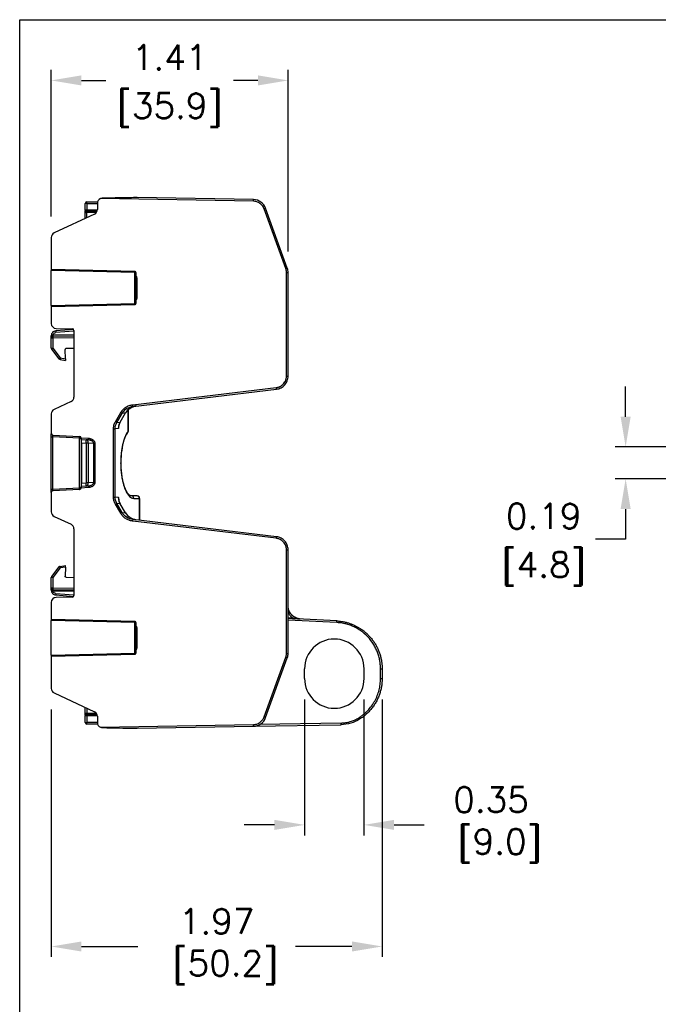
# Model space of a CAD drawing. Extents: x 897.4 to 914.4, y -8.5 to 2.5.
# Tile 13 of 102: x 897.4 to 901.2, y -3.4 to 2.5. Entities that reach past the tile are written whole.
import ezdxf

# ---------------------------------------------------------------- set-up
doc = ezdxf.new("R2010")
doc.units = 0
doc.header["$LTSCALE"] = 4
doc.header["$MEASUREMENT"] = 0
doc.layers.get('0').update_dxf_attribs({"linetype": 'CONTINUOUS'})
doc.layers.get('DEFPOINTS').update_dxf_attribs({"linetype": 'CONTINUOUS'})
doc.layers.add('DIMENSIONS', color=140, linetype='CONTINUOUS')
doc.styles.get("Standard").update_dxf_attribs({"font": 'romans.shx'})
doc.dimstyles.get("Standard").update_dxf_attribs({"dimtxt": 0.15, "dimasz": 0.18, "dimexe": 0.0625, "dimexo": 0.125, "dimgap": 0.0625, "dimtad": 0, "dimtih": 1, "dimtoh": 1, "dimzin": 0, "dimdsep": 46, "dimtxsty": 'Standard', "dimcen": 0, "dimadec": 0, "dimazin": 0, "dimtfac": 1, "dimtofl": 0, "dimtmove": 0, "dimatfit": 3, "dimfxl": 1, "dimtolj": 1, "dimtzin": 0, "dimarcsym": 0})

# ---------------------------------------------------------------- blocks, each defined once
blk = doc.blocks.new('*D0')
at = {"layer": 'DEFPOINTS', "color": 0, "transparency": 16777216}
for p in [(899.0111, 2.1039), (897.5977, 1.1672), (899.0111, 0.958)]:
    blk.add_point(p, dxfattribs=at)
at = {"layer": 'DIMENSIONS', "color": 0, "lineweight": -2, "transparency": 16777216}
for p, q in [((897.5977, 1.2922), (897.5977, 2.1664)), ((899.0111, 1.083), (899.0111, 2.1664)), ((897.7777, 2.1039), (897.924, 2.1039)), ((898.8311, 2.1039), (898.6847, 2.1039))]:
    blk.add_line(p, q, dxfattribs=at)
at = {"layer": 'DIMENSIONS', "color": 0, "transparency": 16777216}
for points in [[(897.7777, 2.1339), (897.7777, 2.0739), (897.5977, 2.1039)], [(898.8311, 2.1339), (898.8311, 2.0739), (899.0111, 2.1039)]]:
    blk.add_solid(points, dxfattribs=at)
at = {"layer": 'DIMENSIONS', "color": 0, "transparency": 16777216, "char_height": 0.15, "attachment_point": 5}
for s, insert in [('\\A1;1.41', (898.3044, 2.2414)), ('\\A1;[35.9]', (898.3044, 1.9271))]:
    blk.add_mtext(s, dxfattribs=dict(at, insert=insert))
blk = doc.blocks.new('*D1')
at = {"layer": 'DEFPOINTS', "color": 0, "transparency": 16777216}
for p in [(899.5721, -1.4643), (897.5977, -1.5227), (899.5721, -3.0621)]:
    blk.add_point(p, dxfattribs=at)
at = {"layer": 'DIMENSIONS', "color": 0, "lineweight": -2, "transparency": 16777216}
for p, q in [((899.5721, -1.5893), (899.5721, -3.1246)), ((897.5977, -1.6477), (897.5977, -3.1246)), ((897.7777, -3.0621), (898.1153, -3.0621)), ((899.3921, -3.0621), (899.0545, -3.0621))]:
    blk.add_line(p, q, dxfattribs=at)
at = {"layer": 'DIMENSIONS', "color": 0, "transparency": 16777216}
for points in [[(897.7777, -3.0321), (897.7777, -3.0921), (897.5977, -3.0621)], [(899.3921, -3.0321), (899.3921, -3.0921), (899.5721, -3.0621)]]:
    blk.add_solid(points, dxfattribs=at)
at = {"layer": 'DIMENSIONS', "color": 0, "transparency": 16777216, "insert": (898.5849, -3.0621), "char_height": 0.15, "attachment_point": 5}
blk.add_mtext('\\A1;1.97\\P [50.2]', dxfattribs=at)
blk = doc.blocks.new('*D10')
at = {"layer": 'DEFPOINTS', "color": 0, "transparency": 16777216}
for p in [(901.7824, -0.0826), (901.0251, -0.2728), (901.7824, -0.2728)]:
    blk.add_point(p, dxfattribs=at)
at = {"layer": 'DIMENSIONS', "color": 0, "lineweight": -2, "transparency": 16777216}
for p, q in [((901.0251, 0.0974), (901.0251, 0.2774)), ((901.6574, -0.0826), (900.9626, -0.0826)), ((901.6574, -0.2728), (900.9626, -0.2728)), ((901.0251, -0.4528), (901.0251, -0.6328)), ((901.0251, -0.6328), (900.8451, -0.6328))]:
    blk.add_line(p, q, dxfattribs=at)
at = {"layer": 'DIMENSIONS', "color": 0, "transparency": 16777216}
for points in [[(900.9951, 0.0974), (901.0551, 0.0974), (901.0251, -0.0826)], [(900.9951, -0.4528), (901.0551, -0.4528), (901.0251, -0.2728)]]:
    blk.add_solid(points, dxfattribs=at)
at = {"layer": 'DIMENSIONS', "color": 0, "transparency": 16777216, "char_height": 0.15, "attachment_point": 5}
for s, insert in [('\\A1;0.19', (900.5361, -0.4953)), ('\\A1;[4.8]', (900.5361, -0.8096))]:
    blk.add_mtext(s, dxfattribs=dict(at, insert=insert))
blk = doc.blocks.new('*D12')
at = {"layer": 'DEFPOINTS', "color": 0, "transparency": 16777216}
for p in [(899.1095, -1.4643), (899.4638, -1.4643), (899.1095, -2.3368)]:
    blk.add_point(p, dxfattribs=at)
at = {"layer": 'DIMENSIONS', "color": 0, "lineweight": -2, "transparency": 16777216}
for p, q in [((899.1095, -1.5893), (899.1095, -2.3993)), ((899.4638, -1.5893), (899.4638, -2.3993)), ((898.9295, -2.3368), (898.7495, -2.3368)), ((899.6438, -2.3368), (899.8238, -2.3368))]:
    blk.add_line(p, q, dxfattribs=at)
at = {"layer": 'DIMENSIONS', "color": 0, "transparency": 16777216}
for points in [[(898.9295, -2.3068), (898.9295, -2.3668), (899.1095, -2.3368)], [(899.6438, -2.3068), (899.6438, -2.3668), (899.4638, -2.3368)]]:
    blk.add_solid(points, dxfattribs=at)
at = {"layer": 'DIMENSIONS', "color": 0, "transparency": 16777216, "insert": (900.222, -2.3368), "char_height": 0.15, "attachment_point": 5}
blk.add_mtext('\\A1;0.35\\P [9.0]', dxfattribs=at)

msp = doc.modelspace()

# ---------------------------------------------------------------- linework, layer by layer
for p, q in [((897.8102, 1.37), (897.8004, 1.37)), ((897.8004, 1.3316), (897.8004, 1.37)), ((897.8102, 1.3798), (897.8746, 1.3804)), ((897.8102, 1.37), (897.8733, 1.3705)), ((897.8102, 1.37), (897.8102, 1.3316)), ((897.8733, 1.3718), (897.8733, 1.3334)), ((898.8041, 1.383), (897.8912, 1.3989)), ((898.8042, 1.3929), (898.1111, 1.4049)), ((897.8562, 1.3066), (897.6147, 1.194)), ((897.8004, 1.3316), (897.8102, 1.3316)), ((897.8004, 1.3159), (897.8102, 1.3159)), ((897.8004, 1.2806), (897.8004, 1.3159)), ((897.8102, 1.3316), (897.8732, 1.3311)), ((897.8707, 1.3213), (897.8102, 1.3218)), ((897.8672, 1.3154), (897.8102, 1.3159)), ((897.8102, 1.2851), (897.8102, 1.3159)), ((898.9972, 0.9816), (898.8677, 1.3377)), ((899.0063, 0.9849), (898.8768, 1.341)), ((897.5977, 1.1672), (897.5977, 0.9756)), ((897.5976, 0.9505), (897.5977, 0.9505)), ((898.0974, 0.9637), (897.5977, 0.9756)), ((897.5977, 0.9756), (897.5977, 0.9697)), ((898.0973, 0.9578), (897.5977, 0.9697)), ((897.5977, 0.7614), (897.5977, 0.9697)), ((898.0973, 0.7734), (898.0973, 0.9578)), ((898.1032, 0.9578), (898.0973, 0.9578)), ((898.1032, 0.9578), (898.1032, 0.7734)), ((899.0013, 0.3404), (899.0013, 0.958)), ((899.0013, 0.958), (899.0111, 0.958)), ((899.0111, 0.3404), (899.0111, 0.958)), ((898.1032, 0.9205), (898.1091, 0.9205)), ((898.1091, 0.9205), (898.1091, 0.8106)), ((897.5977, 0.7807), (897.5976, 0.7807)), ((897.5977, 0.7614), (898.0973, 0.7734)), ((897.5977, 0.7555), (898.0974, 0.7675)), ((898.0973, 0.7734), (898.1032, 0.7734)), ((898.1032, 0.8106), (898.1091, 0.8106)), ((897.5977, 0.7614), (897.5977, 0.7555)), ((897.5977, 0.7555), (897.5977, 0.654)), ((897.6126, 0.6062), (897.6058, 0.6003)), ((897.6085, 0.587), (897.7331, 0.5881)), ((897.7315, 0.6184), (897.6249, 0.61)), ((897.7331, 0.6087), (897.6256, 0.6002)), ((897.6267, 0.6245), (897.7235, 0.6228)), ((897.7331, 0.613), (897.7331, 0.2151)), ((897.5977, 0.5806), (897.6003, 0.5806)), ((897.5977, 0.5673), (897.5977, 0.5806)), ((897.5977, 0.5064), (897.5977, 0.5673)), ((897.6074, 0.5673), (897.5977, 0.5673)), ((897.5984, 0.5709), (897.6003, 0.5806)), ((897.7331, 0.5782), (897.6074, 0.5772)), ((897.7331, 0.5684), (897.6074, 0.5673)), ((897.6074, 0.5673), (897.6074, 0.5064)), ((897.5977, 0.5064), (897.6074, 0.5064)), ((897.5997, 0.5004), (897.6438, 0.4429)), ((897.6074, 0.5064), (897.6515, 0.4489)), ((897.6832, 0.4433), (897.6808, 0.4983)), ((897.7331, 0.5049), (897.6867, 0.5045)), ((897.6499, 0.4392), (897.6837, 0.4333)), ((897.6515, 0.4489), (897.6832, 0.4433)), ((899.0013, 0.3404), (899.0111, 0.3404)), ((898.0845, 0.1694), (898.9406, 0.272)), ((898.0856, 0.1597), (898.9417, 0.2622)), ((897.7161, 0.1883), (897.6147, 0.1411)), ((897.9806, 0.0681), (898.0121, 0.1227)), ((897.9887, 0.0634), (898.0202, 0.118)), ((898.0095, 0.0659), (898.0407, 0.1205)), ((898.0098, 0.0657), (898.0411, 0.1203)), ((898.0407, 0.1205), (898.0202, 0.118)), ((898.056, 0.1385), (898.056, 0.0121)), ((898.0565, 0.0121), (898.0565, 0.139)), ((898.0824, 0.1557), (898.085, 0.157)), ((897.5977, 0.1143), (897.5977, -0.0016)), ((897.9887, 0.0634), (898.0095, 0.0659)), ((897.9691, -0.381), (897.9691, 0.0255)), ((897.9691, 0.0255), (897.9782, 0.0255)), ((897.9991, 0.028), (897.9782, 0.0255)), ((897.9782, -0.381), (897.9782, 0.0255)), ((897.9991, 0.028), (898.0022, 0.0433)), ((897.9991, 0.028), (898.0011, 0.04)), ((898.0022, 0.0433), (898.0031, 0.0477)), ((898.0031, 0.0477), (898.0044, 0.0537)), ((898.0525, 0.0012), (898.0538, 0.0028)), ((898.053, 0.0019), (898.0536, 0.0027)), ((898.056, 0.0121), (898.0565, 0.0121)), ((897.5977, -0.0213), (897.6074, -0.0213)), ((897.5977, -0.3342), (897.5977, -0.0213)), ((897.607, -0.0114), (897.7668, -0.0198)), ((897.7663, -0.0296), (897.6074, -0.0213)), ((897.6074, -0.3342), (897.6074, -0.0213)), ((897.7663, -0.0296), (897.7761, -0.0296)), ((897.7663, -0.3259), (897.7663, -0.0296)), ((897.776, -0.0281), (897.8174, -0.0303)), ((897.7761, -0.0296), (897.7761, -0.3259)), ((897.7762, -0.0296), (897.7761, -0.0296)), ((897.7769, -0.038), (897.7765, -0.038)), ((897.7769, -0.038), (897.8055, -0.0395)), ((897.7776, -0.0577), (897.7776, -0.2977)), ((897.7776, -0.0577), (897.8055, -0.0592)), ((897.817, -0.0401), (897.8055, -0.0395)), ((897.8055, -0.0592), (897.8055, -0.2963)), ((897.8184, -0.0592), (897.8055, -0.0592)), ((897.8184, -0.0592), (897.8184, -0.2963)), ((897.8511, -0.0609), (897.8184, -0.0592)), ((897.8511, -0.2946), (897.8511, -0.0609)), ((897.8511, -0.0609), (897.858, -0.0609)), ((897.858, -0.0609), (897.858, -0.2946)), ((897.5977, -0.3342), (897.6074, -0.3342)), ((897.7668, -0.3357), (897.607, -0.3441)), ((897.6074, -0.3342), (897.7663, -0.3259)), ((897.7761, -0.3259), (897.7663, -0.3259)), ((897.8174, -0.3252), (897.776, -0.3273)), ((897.7761, -0.3259), (897.7762, -0.3259)), ((897.7765, -0.3174), (897.7769, -0.3174)), ((897.8055, -0.3159), (897.7769, -0.3174)), ((897.7776, -0.2977), (897.8055, -0.2963)), ((897.8184, -0.2963), (897.8055, -0.2963)), ((897.817, -0.3153), (897.8055, -0.3159)), ((897.8511, -0.2946), (897.8184, -0.2963)), ((897.8511, -0.2946), (897.858, -0.2946)), ((897.5977, -0.3539), (897.5977, -0.4698)), ((897.9691, -0.381), (897.9782, -0.381)), ((897.9991, -0.3835), (897.9782, -0.381)), ((898.0011, -0.3955), (897.9991, -0.3835)), ((898.0022, -0.3987), (897.9991, -0.3835)), ((898.0039, -0.407), (898.0022, -0.3987)), ((898.0098, -0.4212), (898.0039, -0.407)), ((898.1094, -0.3737), (898.075, -0.3734)), ((898.0896, -0.3892), (898.1241, -0.3895)), ((898.1241, -0.3895), (898.1241, -0.5197)), ((898.1252, -0.5199), (898.1252, -0.3895)), ((898.0121, -0.4782), (897.9806, -0.4236)), ((898.0202, -0.4735), (897.9887, -0.4189)), ((898.0095, -0.4213), (897.9887, -0.4189)), ((898.0407, -0.4759), (898.0095, -0.4213)), ((898.0411, -0.4757), (898.0098, -0.4212)), ((897.6147, -0.4965), (897.7161, -0.5438)), ((898.0202, -0.4735), (898.0407, -0.4759)), ((898.9406, -0.6274), (898.0845, -0.5249)), ((898.9417, -0.6176), (898.0856, -0.5151)), ((897.7331, -0.5706), (897.7331, -0.9684)), ((899.0013, -1.3135), (899.0013, -0.6958)), ((899.0013, -0.6958), (899.0111, -0.6958)), ((899.0111, -1.3135), (899.0111, -0.6958)), ((897.6438, -0.7984), (897.5997, -0.8559)), ((897.6515, -0.8044), (897.6074, -0.8619)), ((897.6499, -0.7947), (897.6837, -0.7887)), ((897.6832, -0.7988), (897.6515, -0.8044)), ((897.6832, -0.7988), (897.6808, -0.8538)), ((897.5977, -0.9228), (897.5977, -0.8619)), ((897.6074, -0.8619), (897.5977, -0.8619)), ((897.6074, -0.8619), (897.6074, -0.9228)), ((897.6867, -0.8599), (897.7331, -0.8604)), ((897.5977, -0.9228), (897.6074, -0.9228)), ((897.5977, -0.936), (897.5977, -0.9228)), ((897.6003, -0.936), (897.5977, -0.936)), ((897.6074, -0.9228), (897.7331, -0.9239)), ((897.6074, -0.9326), (897.7331, -0.9337)), ((897.7331, -0.9435), (897.6085, -0.9425)), ((897.6249, -0.9655), (897.7315, -0.9739)), ((897.6256, -0.9557), (897.7331, -0.9641)), ((897.7235, -0.9783), (897.6267, -0.98)), ((897.5977, -1.0095), (897.5977, -1.111)), ((898.0974, -1.1229), (897.5977, -1.111)), ((897.5977, -1.111), (897.5977, -1.1169)), ((899.0111, -1.1002), (899.0374, -1.1015)), ((899.0371, -1.107), (899.0111, -1.1056)), ((899.3012, -1.13), (899.0111, -1.1148)), ((899.3016, -1.1202), (899.0631, -1.1077)), ((897.5975, -1.1361), (897.5977, -1.1361)), ((898.0973, -1.1289), (897.5977, -1.1169)), ((897.5977, -1.3252), (897.5977, -1.1169)), ((898.0973, -1.3132), (898.0973, -1.1289)), ((898.1032, -1.1289), (898.0973, -1.1289)), ((898.1032, -1.1289), (898.1032, -1.3132)), ((898.1032, -1.1661), (898.1091, -1.1661)), ((898.1091, -1.1661), (898.1091, -1.276)), ((898.1032, -1.276), (898.1091, -1.276)), ((897.5977, -1.3059), (897.5975, -1.3059)), ((897.5977, -1.3252), (898.0973, -1.3132)), ((897.5977, -1.3311), (898.0974, -1.3191)), ((897.5977, -1.3252), (897.5977, -1.3311)), ((897.5977, -1.3311), (897.5977, -1.5227)), ((898.0973, -1.3132), (898.1032, -1.3132)), ((898.8677, -1.6931), (898.9972, -1.337)), ((898.8768, -1.6965), (899.0063, -1.3404)), ((899.0013, -1.3135), (899.0111, -1.3135)), ((899.1095, -1.4643), (899.1095, -1.4052)), ((899.4638, -1.4052), (899.4638, -1.4643)), ((899.5623, -1.4643), (899.5623, -1.4052)), ((899.5623, -1.4052), (899.5721, -1.4052)), ((899.5721, -1.4052), (899.5721, -1.4643)), ((899.5623, -1.4643), (899.5721, -1.4643)), ((897.6147, -1.5495), (897.8562, -1.6621)), ((897.8004, -1.6713), (897.8004, -1.6361)), ((897.8102, -1.6406), (897.8102, -1.6713)), ((897.8004, -1.6713), (897.8102, -1.6713)), ((897.8102, -1.6871), (897.8004, -1.6871)), ((897.8004, -1.7254), (897.8004, -1.6871)), ((897.8102, -1.6713), (897.8672, -1.6708)), ((897.8102, -1.6773), (897.8707, -1.6767)), ((897.8732, -1.6865), (897.8102, -1.6871)), ((897.8102, -1.6871), (897.8102, -1.7254)), ((897.8733, -1.6888), (897.8733, -1.7272)), ((897.8004, -1.7254), (897.8102, -1.7254)), ((897.8733, -1.726), (897.8102, -1.7254)), ((897.8746, -1.7359), (897.8102, -1.7353)), ((897.8912, -1.7544), (898.8041, -1.7385)), ((898.1111, -1.7604), (898.8042, -1.7483)), ((898.8042, -1.7483), (899.327, -1.7392)), ((899.3269, -1.7293), (898.8402, -1.7378))]:
    msp.add_line(p, q)
at = {"flags": 128}
for points in [[(898.1111, 1.4049), (898.1096, 1.4049), (898.1054, 1.4048), (898.0983, 1.4047), (898.0885, 1.4046), (898.0761, 1.4043), (898.0612, 1.4041), (898.044, 1.4038), (898.0245, 1.4034), (898.0031, 1.4031), (897.9799, 1.4027), (897.9553, 1.4022), (897.9293, 1.4018), (897.9023, 1.4013)], [(898.0407, 0.1205), (898.0411, 0.1203), (898.0411, 0.1203)], [(898.0538, 0.0029), (898.0538, 0.0029), (898.0538, 0.0028)], [(898.0407, -0.4759), (898.0411, -0.4757), (898.0411, -0.4757)], [(897.9023, -1.7568), (897.9293, -1.7572), (897.9553, -1.7577), (897.9799, -1.7581), (898.0031, -1.7585), (898.0245, -1.7589), (898.044, -1.7592), (898.0612, -1.7595), (898.0761, -1.7598), (898.0885, -1.76), (898.0983, -1.7602), (898.1054, -1.7603), (898.1096, -1.7604), (898.1111, -1.7604)]]:
    msp.add_lwpolyline(points, dxfattribs=at)
for centre, radius, start, end in [((897.8103, 1.37), 0.00984, 90.5, 180), ((897.9028, 1.3718), 0.0295, 113.08898, 180), ((898.5223, 1.3904), 0.2819, 358.49973, 0.49993), ((897.8103, 1.3316), 0.00984, 180, 269.5), ((897.809, 1.3287), 0.00875, 191.28258, 277.52105), ((897.8438, 1.3334), 0.0295, 295, 0), ((898.591, 2.1056), 0.8162, 289.81281, 290.49804), ((897.6272, 1.1672), 0.0295, 115, 180), ((897.9559, 0.9629), 0.1416, 357.93155, 0.32137), ((898.0973, 0.9578), 0.00591, 0, 88.62649), ((898.7184, 1.7551), 0.8223, 289.81525, 290.49545), ((897.9282, 0.7679), 0.1692, 359.87373, 1.87331), ((898.0973, 0.7734), 0.00591, 271.37351, 0), ((897.6272, 0.654), 0.0295, 180, 269), ((897.907, 0.6248), 0.2825, 183.00357, 184.99857), ((897.7233, 0.613), 0.00984, 0, 89), ((897.6075, 0.5673), 0.00984, 90.5, 180), ((897.5953, 0.5773), 0.00595, 326.13684, 33.86316), ((897.566, 0.5841), 0.042, 350.50919, 3.75184), ((897.3265, 0.5821), 0.2821, 359.0003, 0.9997), ((897.6075, 0.5064), 0.00984, 180, 217.47097), ((897.6867, 0.4986), 0.00591, 90.5, 182.5), ((897.6516, 0.4489), 0.00984, 217.47097, 260), ((898.6592, 0.2358), 0.2837, 5.34024, 7.32584), ((897.7036, 0.2151), 0.0295, 295, 0), ((897.6272, 0.1143), 0.0295, 115, 180), ((897.5308, -0.7154), 0.9665, 59.57629, 60.13171), ((897.8032, 0.1333), 0.2836, 5.33984, 7.32634), ((897.5023, -0.7649), 0.9605, 59.57418, 60.13304), ((898.0109, 0.0682), 0.00277, 237.78985, 246.05033), ((897.6075, -0.0016), 0.00984, 180, 267), ((897.6075, -0.0018), 0.00977, 180.36703, 267.37441), ((897.4847, -0.0124), 0.2821, 356.50047, 358.49872), ((897.7662, -0.0296), 0.00984, 359.97988, 86.98344), ((897.7113, -0.0494), 0.0947, 354.04328, 5.95672), ((897.8013, -0.0563), 0.0173, 350.53193, 75.97143), ((898.0991, -0.0475), 0.2823, 176.50101, 178.49816), ((897.6075, -0.3539), 0.00984, 93, 180), ((897.4847, -0.3431), 0.2821, 1.50128, 3.49954), ((897.7662, -0.3259), 0.00984, 273.01645, 0.02012), ((897.7113, -0.3061), 0.0947, 354.04329, 5.95671), ((897.8013, -0.2991), 0.0173, 284.02857, 9.46807), ((898.0991, -0.3079), 0.2823, 181.50185, 183.49896), ((898.0743, -0.3887), 0.0153, 358.22445, 87.68271), ((898.1088, -0.389), 0.0153, 358.22436, 87.6828), ((898.1095, -0.3895), 0.0157, 0, 89.5), ((897.6272, -0.4698), 0.0295, 180, 245), ((897.5015, 0.4106), 0.962, 299.86728, 300.42531), ((898.0109, -0.4236), 0.00273, 113.88299, 122.28147), ((897.5317, 0.3582), 0.9645, 299.86797, 300.42452), ((897.8033, -0.4887), 0.2836, 352.67356, 354.66029), ((897.7036, -0.5706), 0.0295, 0, 65), ((898.6592, -0.5912), 0.2837, 352.67411, 354.65973), ((897.6516, -0.8044), 0.00984, 100, 142.52903), ((897.6075, -0.8619), 0.00984, 142.52903, 180), ((897.6075, -0.9228), 0.00984, 180, 269.5), ((897.5953, -0.9327), 0.00595, 326.13675, 33.86325), ((897.566, -0.9395), 0.042, 356.24817, 9.49081), ((897.3265, -0.9375), 0.2821, 359.0003, 0.9997), ((897.6272, -1.0095), 0.0295, 91, 180), ((897.907, -0.9803), 0.2825, 175.00133, 176.99649), ((897.7233, -0.9684), 0.00984, 271, 0), ((899.372, -1.1198), 0.3351, 176.86905, 177.80489), ((899.0637, -1.1058), 0.00195, 188.14498, 251.85918), ((897.9558, -1.1237), 0.1416, 357.9319, 0.32105), ((898.0973, -1.1289), 0.00591, 0, 88.62649), ((899.0196, -1.1128), 0.2821, 356.50045, 358.49872), ((899.2867, -1.4052), 0.1772, 90, 180), ((899.2867, -1.4052), 0.1772, 0, 90), ((897.9282, -1.3187), 0.1692, 359.87379, 1.87327), ((898.0973, -1.3132), 0.00591, 271.37351, 0), ((898.7196, -2.1075), 0.819, 69.50319, 70.18611), ((899.2867, -1.4643), 0.1772, 180, 0), ((897.6272, -1.5227), 0.0295, 180, 245), ((897.809, -1.6842), 0.00875, 82.47966, 168.71728), ((897.8103, -1.6871), 0.00984, 90.5, 180), ((897.8438, -1.6888), 0.0295, 0, 65), ((898.5919, -2.4587), 0.8137, 69.5009, 70.18825), ((899.1541, -1.875), 0.3302, 30.72657, 32.42673), ((897.8103, -1.7254), 0.00984, 180, 269.5), ((897.9028, -1.7272), 0.0295, 180, 246.91102), ((898.5223, -1.7458), 0.2819, 359.50007, 1.50025), ((899.0445, -1.7367), 0.2824, 359.50206, 1.49869)]:
    msp.add_arc(centre, radius, start, end)
for centre, major_axis, ratio, start_param, end_param in [((897.7663, -0.0296), (0.00982, -0.00077), 0.999693, 0.226929, 1.596834), ((897.7765, -0.0282), (0, 0.00986), 0.034864, 1.717206, 3.139764), ((897.7769, -0.0577), (0, 0.0197), 0.034857, 4.713302, 6.28136), ((897.7663, -0.3259), (0.00982, 0.00077), 0.999693, 4.686352, 6.056256), ((897.7765, -0.3273), (0, 0.00986), 0.034864, 0.001829, 1.424387), ((897.7769, -0.2977), (0, 0.0197), 0.034857, 3.143418, 4.711476)]:
    msp.add_ellipse(centre, major_axis=major_axis, ratio=ratio, start_param=start_param, end_param=end_param)
for points, knots in [([(897.8102, 1.37), (897.8102, 1.3706), (897.8102, 1.3717), (897.8102, 1.3732), (897.8102, 1.3745), (897.8102, 1.3755), (897.8102, 1.3763), (897.8102, 1.3777), (897.8102, 1.379), (897.8102, 1.3796), (897.8102, 1.3798), (897.8102, 1.3798), (897.8102, 1.3798), (897.8102, 1.3798)], [0, 0, 0, 0, 0.114939, 0.217302, 0.307077, 0.384257, 0.448833, 0.500799, 0.75965, 0.883249, 0.942583, 0.971542, 1, 1, 1, 1]), ([(898.8677, 1.3377), (898.8671, 1.3392), (898.8658, 1.3424), (898.8636, 1.3469), (898.861, 1.3513), (898.8571, 1.357), (898.8513, 1.3636), (898.8431, 1.3704), (898.834, 1.3759), (898.8243, 1.3799), (898.8143, 1.3824), (898.8075, 1.3828), (898.8041, 1.383)], [0, 0, 0, 0, 0.061202, 0.122103, 0.183036, 0.244331, 0.372078, 0.500076, 0.627824, 0.755824, 0.87785, 1, 1, 1, 1]), ([(898.8768, 1.341), (898.8714, 1.3559), (898.8614, 1.369), (898.8357, 1.3874), (898.82, 1.3926), (898.8042, 1.3929)], [0, 0, 0, 0, 0.5, 0.5, 1, 1, 1, 1]), ([(897.8004, 1.3159), (897.8004, 1.3166), (897.8004, 1.3179), (897.8004, 1.32), (897.8004, 1.3222), (897.8004, 1.3247), (897.8004, 1.3263), (897.8004, 1.327)], [0, 0, 0, 0, 0.166559, 0.332336, 0.500198, 0.749371, 1, 1, 1, 1]), ([(897.8102, 1.3316), (897.8102, 1.3291), (897.8102, 1.3265), (897.8102, 1.3229), (897.8102, 1.3218), (897.8102, 1.3218)], [0, 0, 0, 0, 0.5, 0.5, 1, 1, 1, 1]), ([(899.0013, 0.958), (899.0013, 0.9596), (899.0012, 0.9628), (899.0007, 0.9676), (898.9999, 0.9723), (898.9987, 0.977), (898.9977, 0.98), (898.9972, 0.9816)], [0, 0, 0, 0, 0.200982, 0.400492, 0.599507, 0.799017, 1, 1, 1, 1]), ([(898.1032, 0.9364), (898.1034, 0.9362), (898.1044, 0.9354), (898.1064, 0.9325), (898.1086, 0.9273), (898.1089, 0.9228), (898.1091, 0.9205)], [0, 0, 0, 0, 0.0419846, 0.2181691, 0.6080575, 1, 1, 1, 1]), ([(898.1091, 0.8106), (898.1089, 0.8083), (898.1086, 0.8037), (898.1063, 0.7986), (898.1044, 0.7957), (898.1034, 0.7949), (898.1032, 0.7948)], [0, 0, 0, 0, 0.406979, 0.782147, 0.954463, 1, 1, 1, 1]), ([(897.6249, 0.61), (897.6176, 0.6094), (897.6105, 0.606), (897.6005, 0.5952), (897.5977, 0.5879), (897.5977, 0.5806)], [0, 0, 0, 0, 0.5, 0.5, 1, 1, 1, 1]), ([(897.6085, 0.587), (897.6098, 0.5906), (897.6121, 0.5938), (897.6181, 0.5985), (897.6218, 0.5999), (897.6256, 0.6002)], [0, 0, 0, 0, 0.5, 0.5, 1, 1, 1, 1]), ([(897.6003, 0.5806), (897.6005, 0.581), (897.6011, 0.5819), (897.6022, 0.5832), (897.6036, 0.5846), (897.6055, 0.586), (897.6072, 0.5866), (897.6079, 0.5868)], [0, 0, 0, 0, 0.170226, 0.337229, 0.500185, 0.769803, 1, 1, 1, 1]), ([(897.6074, 0.5772), (897.6074, 0.5772), (897.6074, 0.5761), (897.6074, 0.5724), (897.6074, 0.5699), (897.6074, 0.5673)], [0, 0, 0, 0, 0.5, 0.5, 1, 1, 1, 1]), ([(897.6074, 0.5064), (897.6054, 0.5049), (897.6034, 0.5033), (897.6005, 0.5011), (897.5997, 0.5004), (897.5997, 0.5004)], [0, 0, 0, 0, 0.5, 0.5, 1, 1, 1, 1]), ([(897.6438, 0.4429), (897.6438, 0.4429), (897.6446, 0.4436), (897.6475, 0.4458), (897.6495, 0.4474), (897.6515, 0.4489)], [0, 0, 0, 0, 0.5, 0.5, 1, 1, 1, 1]), ([(897.6515, 0.4489), (897.6511, 0.4464), (897.6506, 0.4439), (897.65, 0.4403), (897.6499, 0.4392), (897.6499, 0.4392)], [0, 0, 0, 0, 0.5, 0.5, 1, 1, 1, 1]), ([(897.6832, 0.4433), (897.6832, 0.4427), (897.6833, 0.4414), (897.6834, 0.4395), (897.6835, 0.4377), (897.6835, 0.4362), (897.6836, 0.4349), (897.6836, 0.434), (897.6836, 0.4334), (897.6836, 0.4333), (897.6837, 0.4333)], [0, 0, 0, 0, 0.1285466, 0.2521451, 0.3757014, 0.5041257, 0.6321901, 0.7626643, 0.8806991, 1, 1, 1, 1]), ([(898.9406, 0.272), (898.9422, 0.2722), (898.9454, 0.2726), (898.9501, 0.2737), (898.9547, 0.2751), (898.9592, 0.2768), (898.9661, 0.28), (898.9748, 0.2855), (898.9842, 0.2944), (898.9919, 0.3048), (898.9968, 0.3151), (898.9996, 0.3244), (899.0011, 0.3323), (899.0012, 0.3377), (899.0013, 0.3404)], [0, 0, 0, 0, 0.0485418, 0.0967402, 0.1448345, 0.1930651, 0.2416707, 0.370757, 0.5000478, 0.6291324, 0.7584216, 0.8390891, 0.9192435, 1, 1, 1, 1]), ([(898.9417, 0.2622), (898.9512, 0.2633), (898.9604, 0.2662), (898.9773, 0.275), (898.9849, 0.281), (898.9976, 0.2952), (899.0026, 0.3035), (899.0093, 0.3213), (899.0111, 0.3308), (899.0111, 0.3404)], [0, 0, 0, 0, 0.25, 0.25, 0.5, 0.5, 0.75, 0.75, 1, 1, 1, 1]), ([(898.0121, 0.1227), (898.013, 0.1242), (898.0148, 0.1273), (898.0179, 0.1317), (898.0213, 0.1359), (898.0262, 0.1414), (898.0331, 0.1478), (898.0422, 0.1545), (898.0522, 0.1601), (898.0627, 0.1645), (898.0735, 0.1677), (898.0809, 0.1689), (898.0845, 0.1694)], [0, 0, 0, 0, 0.06012, 0.12029, 0.180725, 0.241638, 0.367325, 0.494176, 0.6216, 0.749909, 0.874785, 1, 1, 1, 1]), ([(898.0202, 0.118), (898.0267, 0.1292), (898.0362, 0.1389), (898.0589, 0.1534), (898.0721, 0.158), (898.0856, 0.1597)], [0, 0, 0, 0, 0.5, 0.5, 1, 1, 1, 1]), ([(898.1057, 0.1621), (898.0922, 0.1604), (898.0792, 0.1558), (898.0566, 0.1414), (898.0472, 0.1316), (898.0407, 0.1205)], [0, 0, 0, 0, 0.5, 0.5, 1, 1, 1, 1]), ([(898.0411, 0.1203), (898.0442, 0.125), (898.0506, 0.1345), (898.06, 0.1436), (898.0663, 0.1471), (898.0675, 0.1478)], [0, 0, 0, 0, 0.441148, 0.889385, 1, 1, 1, 1]), ([(898.066, 0.1469), (898.0666, 0.1475), (898.0687, 0.1493), (898.0714, 0.1504), (898.0732, 0.1511)], [0, 0, 0, 0, 0.303906, 1, 1, 1, 1]), ([(898.0675, 0.1478), (898.0713, 0.1502), (898.08, 0.1558), (898.09, 0.1587), (898.0957, 0.1603)], [0, 0, 0, 0, 0.428401, 1, 1, 1, 1]), ([(897.9691, 0.0255), (897.9691, 0.0274), (897.9692, 0.0311), (897.9697, 0.0366), (897.9707, 0.042), (897.9724, 0.0493), (897.9753, 0.0582), (897.9788, 0.0648), (897.9806, 0.0681)], [0, 0, 0, 0, 0.124151, 0.24806, 0.372275, 0.497339, 0.747661, 1, 1, 1, 1]), ([(898.0017, 0.0434), (898.0018, 0.0447), (898.0027, 0.0526), (898.0065, 0.0598), (898.0098, 0.0657)], [0, 0, 0, 0, 0.165779, 1, 1, 1, 1]), ([(897.9991, 0.028), (898.0001, 0.0341), (898.0013, 0.0407), (898.0023, 0.0474), (898.0024, 0.0479)], [0, 0, 0, 0, 0.929566, 1, 1, 1, 1]), ([(898.056, 0.0121), (898.0482, 0.0017), (898.0412, -0.0123), (898.0291, -0.0459), (898.0241, -0.0656), (898.0167, -0.1082), (898.0143, -0.1313), (898.0124, -0.1783), (898.0129, -0.2022), (898.0168, -0.2482), (898.0201, -0.2704), (898.0293, -0.3104), (898.0351, -0.3282), (898.0486, -0.3577), (898.0562, -0.3693), (898.0724, -0.385), (898.081, -0.3891), (898.0896, -0.3892)], [0, 0, 0, 0, 0.125, 0.125, 0.25, 0.25, 0.375, 0.375, 0.5, 0.5, 0.625, 0.625, 0.75, 0.75, 0.875, 0.875, 1, 1, 1, 1]), ([(898.0776, -0.3737), (898.0745, -0.3734), (898.069, -0.3728), (898.0617, -0.3675), (898.0561, -0.3614), (898.0519, -0.3556), (898.048, -0.3495), (898.0441, -0.3424), (898.039, -0.3315), (898.0329, -0.3156), (898.0266, -0.2937), (898.0211, -0.2679), (898.0169, -0.2391), (898.0144, -0.2088), (898.0136, -0.1785), (898.0143, -0.1489), (898.0164, -0.1227), (898.0193, -0.0992), (898.0231, -0.0772), (898.0279, -0.0568), (898.0335, -0.0383), (898.0396, -0.0224), (898.0461, -0.0086), (898.0509, -0.0017), (898.0531, 0.0014)], [0, 0, 0, 0, 0.065526, 0.118595, 0.159047, 0.186765, 0.209701, 0.235157, 0.26461, 0.313909, 0.366047, 0.420871, 0.477822, 0.533611, 0.587815, 0.640589, 0.692562, 0.731597, 0.776069, 0.826074, 0.867277, 0.911705, 0.959388, 1, 1, 1, 1]), ([(898.0469, -0.0081), (898.047, -0.0079), (898.0489, -0.004), (898.0511, -0.0012), (898.0531, 0.0015)], [0, 0, 0, 0, 0.050652, 1, 1, 1, 1]), ([(898.0538, 0.0028), (898.0542, 0.0035), (898.0549, 0.0048), (898.0556, 0.0068), (898.0559, 0.0087), (898.0561, 0.0104), (898.056, 0.0116), (898.056, 0.0121)], [0, 0, 0, 0, 0.237294, 0.456215, 0.656153, 0.837209, 1, 1, 1, 1]), ([(898.0544, 0.0042), (898.0549, 0.0052), (898.0562, 0.0076), (898.0564, 0.0104), (898.0565, 0.0121)], [0, 0, 0, 0, 0.393323, 1, 1, 1, 1]), ([(897.5977, -0.0213), (897.5977, -0.019), (897.5977, -0.0144), (897.5977, -0.0083), (897.5977, -0.0057), (897.5977, -0.0045)], [0, 0, 0, 0, 0.34054, 0.683083, 1, 1, 1, 1]), ([(897.6074, -0.0213), (897.6073, -0.0189), (897.6072, -0.0166), (897.6071, -0.0131), (897.607, -0.0119), (897.607, -0.0115)], [0, 0, 0, 0, 0.5, 0.5, 1, 1, 1, 1]), ([(897.8511, -0.0609), (897.851, -0.0602), (897.8509, -0.0588), (897.8503, -0.0567), (897.8492, -0.0546), (897.8478, -0.0525), (897.8459, -0.0505), (897.8437, -0.0486), (897.8404, -0.0464), (897.8357, -0.0441), (897.8301, -0.0422), (897.8237, -0.0407), (897.8195, -0.0403), (897.817, -0.0401)], [0, 0, 0, 0, 0.04717, 0.096802, 0.14995, 0.207476, 0.270061, 0.338234, 0.412407, 0.54425, 0.702531, 0.825216, 1, 1, 1, 1]), ([(897.8174, -0.0303), (897.8187, -0.0304), (897.8213, -0.0306), (897.8251, -0.0312), (897.8288, -0.032), (897.8338, -0.0334), (897.8398, -0.0359), (897.8462, -0.0398), (897.8514, -0.0445), (897.8552, -0.0498), (897.8575, -0.0553), (897.8578, -0.0591), (897.858, -0.0609)], [0, 0, 0, 0, 0.070121, 0.139389, 0.208105, 0.276574, 0.41912, 0.554505, 0.680851, 0.798724, 0.90123, 1, 1, 1, 1]), ([(897.5977, -0.3539), (897.5977, -0.3539), (897.5977, -0.3538), (897.5977, -0.3533), (897.5977, -0.3524), (897.5977, -0.3508), (897.5977, -0.3482), (897.5977, -0.3451), (897.5977, -0.3416), (897.5977, -0.3379), (897.5977, -0.3354), (897.5977, -0.3342)], [0, 0, 0, 0, 0.079555, 0.159139, 0.240005, 0.368419, 0.499856, 0.628334, 0.759844, 0.879187, 1, 1, 1, 1]), ([(897.607, -0.3441), (897.607, -0.3441), (897.607, -0.343), (897.6072, -0.3393), (897.6073, -0.3368), (897.6074, -0.3342)], [0, 0, 0, 0, 0.5, 0.5, 1, 1, 1, 1]), ([(897.817, -0.3153), (897.8187, -0.3152), (897.8219, -0.3149), (897.8261, -0.3142), (897.8307, -0.3131), (897.8357, -0.3114), (897.8411, -0.3087), (897.8454, -0.3056), (897.8486, -0.3021), (897.8506, -0.2984), (897.8509, -0.2958), (897.8511, -0.2946)], [0, 0, 0, 0, 0.12241, 0.221656, 0.297743, 0.456092, 0.588057, 0.713854, 0.82221, 0.916088, 1, 1, 1, 1]), ([(897.858, -0.2946), (897.8579, -0.2955), (897.8579, -0.2973), (897.8573, -0.3), (897.8564, -0.3027), (897.8547, -0.3064), (897.8514, -0.3109), (897.8462, -0.3156), (897.8398, -0.3196), (897.8326, -0.3225), (897.8251, -0.3245), (897.82, -0.3249), (897.8174, -0.3252)], [0, 0, 0, 0, 0.049287, 0.09878, 0.149298, 0.201609, 0.319076, 0.445772, 0.580738, 0.723638, 0.860518, 1, 1, 1, 1]), ([(897.9806, -0.4236), (897.9797, -0.4219), (897.9779, -0.4186), (897.9756, -0.4135), (897.9736, -0.4083), (897.9714, -0.4012), (897.9695, -0.3921), (897.9692, -0.3847), (897.9691, -0.381)], [0, 0, 0, 0, 0.126568, 0.252227, 0.377502, 0.502924, 0.751835, 1, 1, 1, 1]), ([(898.0024, -0.4034), (898.002, -0.4009), (898.0015, -0.3982), (898.0011, -0.3956), (898.0011, -0.3955)], [0, 0, 0, 0, 0.9543, 1, 1, 1, 1]), ([(898.1212, -0.3792), (898.1206, -0.3785), (898.1191, -0.3766), (898.1169, -0.3756), (898.1154, -0.3749)], [0, 0, 0, 0, 0.349392, 1, 1, 1, 1]), ([(898.1252, -0.3895), (898.1251, -0.388), (898.1248, -0.385), (898.1233, -0.3814), (898.1217, -0.3798), (898.1212, -0.3792)], [0, 0, 0, 0, 0.384914, 0.798855, 1, 1, 1, 1]), ([(898.0845, -0.5249), (898.0827, -0.5246), (898.079, -0.5241), (898.0735, -0.523), (898.0681, -0.5216), (898.0609, -0.5192), (898.0522, -0.5156), (898.0423, -0.51), (898.0331, -0.5033), (898.0249, -0.4956), (898.0178, -0.4873), (898.014, -0.4812), (898.0121, -0.4782)], [0, 0, 0, 0, 0.062682, 0.125145, 0.187583, 0.250188, 0.378263, 0.505924, 0.632544, 0.758465, 0.879649, 1, 1, 1, 1]), ([(898.0856, -0.5151), (898.0721, -0.5135), (898.0589, -0.5088), (898.0362, -0.4944), (898.0267, -0.4846), (898.0202, -0.4735)], [0, 0, 0, 0, 0.5, 0.5, 1, 1, 1, 1]), ([(898.0407, -0.4759), (898.0472, -0.4871), (898.0566, -0.4968), (898.0792, -0.5112), (898.0922, -0.5159), (898.1057, -0.5175)], [0, 0, 0, 0, 0.5, 0.5, 1, 1, 1, 1]), ([(898.0675, -0.5033), (898.0663, -0.5026), (898.06, -0.499), (898.0506, -0.4899), (898.0442, -0.4804), (898.0411, -0.4757)], [0, 0, 0, 0, 0.110612, 0.558851, 1, 1, 1, 1]), ([(898.0957, -0.5157), (898.09, -0.5141), (898.08, -0.5113), (898.0713, -0.5057), (898.0675, -0.5033)], [0, 0, 0, 0, 0.571597, 1, 1, 1, 1]), ([(899.0013, -0.6958), (899.0013, -0.6942), (899.0012, -0.691), (899.0007, -0.6862), (898.9999, -0.6814), (898.9987, -0.6768), (898.9963, -0.6696), (898.9919, -0.6603), (898.9843, -0.6498), (898.9748, -0.641), (898.9652, -0.6349), (898.9563, -0.631), (898.9486, -0.6286), (898.9433, -0.6278), (898.9406, -0.6274)], [0, 0, 0, 0, 0.04854, 0.096737, 0.144829, 0.193058, 0.241663, 0.370746, 0.500036, 0.629122, 0.758414, 0.839083, 0.919241, 1, 1, 1, 1]), ([(899.0111, -0.6958), (899.0111, -0.6863), (899.0093, -0.6768), (899.0026, -0.659), (898.9976, -0.6507), (898.9849, -0.6364), (898.9773, -0.6305), (898.9604, -0.6216), (898.9512, -0.6188), (898.9417, -0.6176)], [0, 0, 0, 0, 0.25, 0.25, 0.5, 0.5, 0.75, 0.75, 1, 1, 1, 1]), ([(897.6515, -0.8044), (897.6495, -0.8028), (897.6475, -0.8013), (897.6446, -0.7991), (897.6438, -0.7984), (897.6438, -0.7984)], [0, 0, 0, 0, 0.5, 0.5, 1, 1, 1, 1]), ([(897.6499, -0.7947), (897.6499, -0.7947), (897.65, -0.7957), (897.6506, -0.7993), (897.6511, -0.8018), (897.6515, -0.8044)], [0, 0, 0, 0, 0.5, 0.5, 1, 1, 1, 1]), ([(897.6832, -0.7988), (897.6832, -0.7981), (897.6833, -0.7969), (897.6834, -0.7952), (897.6834, -0.7938), (897.6835, -0.7926), (897.6836, -0.791), (897.6836, -0.7892), (897.6836, -0.7889), (897.6837, -0.7887)], [0, 0, 0, 0, 0.124614, 0.237435, 0.338467, 0.427718, 0.505205, 0.759277, 1, 1, 1, 1]), ([(897.5997, -0.8559), (897.5997, -0.8559), (897.6005, -0.8565), (897.6034, -0.8588), (897.6054, -0.8603), (897.6074, -0.8619)], [0, 0, 0, 0, 0.5, 0.5, 1, 1, 1, 1]), ([(897.6867, -0.8599), (897.6861, -0.8599), (897.6851, -0.8598), (897.6836, -0.8592), (897.6822, -0.858), (897.6809, -0.8562), (897.6809, -0.8546), (897.6808, -0.8538)], [0, 0, 0, 0, 0.168331, 0.331062, 0.500803, 0.749603, 1, 1, 1, 1]), ([(897.6003, -0.936), (897.6, -0.9353), (897.5993, -0.9336), (897.5985, -0.9307), (897.5978, -0.927), (897.5977, -0.9242), (897.5977, -0.9228)], [0, 0, 0, 0, 0.1715472, 0.3952443, 0.671352, 1, 1, 1, 1]), ([(897.5977, -0.936), (897.5977, -0.9434), (897.6005, -0.9507), (897.6105, -0.9615), (897.6176, -0.9649), (897.6249, -0.9655)], [0, 0, 0, 0, 0.5, 0.5, 1, 1, 1, 1]), ([(897.6079, -0.9423), (897.6075, -0.9421), (897.6065, -0.9418), (897.6049, -0.941), (897.6032, -0.9397), (897.6015, -0.9381), (897.6007, -0.9367), (897.6003, -0.936)], [0, 0, 0, 0, 0.135248, 0.300779, 0.500023, 0.744578, 1, 1, 1, 1]), ([(897.6074, -0.9228), (897.6074, -0.9253), (897.6074, -0.9279), (897.6074, -0.9315), (897.6074, -0.9326), (897.6074, -0.9326)], [0, 0, 0, 0, 0.5, 0.5, 1, 1, 1, 1]), ([(897.6256, -0.9557), (897.6218, -0.9554), (897.6181, -0.9539), (897.6121, -0.9493), (897.6098, -0.9461), (897.6085, -0.9425)], [0, 0, 0, 0, 0.5, 0.5, 1, 1, 1, 1]), ([(899.0857, -1.1088), (899.0757, -1.1083), (899.0659, -1.1059), (899.0478, -1.0975), (899.0396, -1.0916), (899.0258, -1.0772), (899.0204, -1.0686), (899.013, -1.0501), (899.0111, -1.0402), (899.0111, -1.0302)], [0, 0, 0, 0, 0.25, 0.25, 0.5, 0.5, 0.75, 0.75, 1, 1, 1, 1]), ([(899.0111, -1.0705), (899.0146, -1.0765), (899.0215, -1.0884), (899.0321, -1.0972), (899.0374, -1.1015)], [0, 0, 0, 0, 0.501972, 1, 1, 1, 1]), ([(899.0631, -1.1077), (899.0606, -1.1076), (899.0563, -1.1074), (899.0498, -1.1074), (899.0437, -1.1073), (899.0393, -1.1071), (899.0371, -1.107)], [0, 0, 0, 0, 0.297415, 0.500548, 0.753628, 1, 1, 1, 1]), ([(899.0374, -1.1015), (899.0387, -1.1019), (899.0413, -1.1025), (899.0454, -1.1033), (899.0503, -1.1042), (899.0558, -1.1051), (899.0599, -1.1057), (899.0618, -1.1061)], [0, 0, 0, 0, 0.156768, 0.323439, 0.499399, 0.760409, 1, 1, 1, 1]), ([(899.0618, -1.1061), (899.0632, -1.1063), (899.0672, -1.107), (899.0734, -1.1078), (899.08, -1.1085), (899.0839, -1.1087), (899.0857, -1.1088)], [0, 0, 0, 0, 0.183258, 0.500053, 0.780536, 1, 1, 1, 1]), ([(898.1032, -1.1502), (898.1034, -1.1504), (898.1044, -1.1512), (898.1064, -1.1541), (898.1086, -1.1593), (898.1089, -1.1638), (898.1091, -1.1661)], [0, 0, 0, 0, 0.041985, 0.21817, 0.608056, 1, 1, 1, 1]), ([(899.5623, -1.4052), (899.5623, -1.4019), (899.5622, -1.3954), (899.5617, -1.3856), (899.5608, -1.3759), (899.5596, -1.3661), (899.5572, -1.3512), (899.5526, -1.3312), (899.5444, -1.3063), (899.5337, -1.2819), (899.516, -1.2504), (899.488, -1.2142), (899.4534, -1.1844), (899.4228, -1.165), (899.3991, -1.1531), (899.3746, -1.1436), (899.3528, -1.1373), (899.3336, -1.1335), (899.3175, -1.1311), (899.3066, -1.1304), (899.3012, -1.13)], [0, 0, 0, 0, 0.023446, 0.046851, 0.070245, 0.093658, 0.11712, 0.178916, 0.240761, 0.304953, 0.369193, 0.499999, 0.630807, 0.695, 0.759242, 0.82104, 0.882887, 0.921936, 0.960928, 1, 1, 1, 1]), ([(899.3016, -1.1202), (899.3051, -1.1204), (899.3121, -1.1208), (899.3224, -1.122), (899.3325, -1.1234), (899.3424, -1.1252), (899.352, -1.1273), (899.3614, -1.1297), (899.3705, -1.1323), (899.3793, -1.1352), (899.3879, -1.1383), (899.3962, -1.1416), (899.4043, -1.1451), (899.4121, -1.1487), (899.4196, -1.1526), (899.4268, -1.1565), (899.4338, -1.1606), (899.4405, -1.1647), (899.447, -1.169), (899.4531, -1.1733), (899.4591, -1.1777), (899.4647, -1.1821), (899.4701, -1.1865), (899.4753, -1.191), (899.4803, -1.1954), (899.485, -1.1998), (899.4894, -1.2043), (899.4976, -1.2127), (899.5088, -1.2255), (899.5223, -1.2435), (899.5341, -1.2623), (899.5444, -1.2818), (899.553, -1.3018), (899.5601, -1.3222), (899.5655, -1.3429), (899.5693, -1.3637), (899.5717, -1.3844), (899.572, -1.3983), (899.5721, -1.4052)], [0, 0, 0, 0, 0.024358, 0.048306, 0.071844, 0.094972, 0.11769, 0.139997, 0.161895, 0.183383, 0.204461, 0.225129, 0.245387, 0.265235, 0.284673, 0.303701, 0.322319, 0.340527, 0.358325, 0.375713, 0.392691, 0.409259, 0.425417, 0.441165, 0.456503, 0.471431, 0.485948, 0.500056, 0.552343, 0.604121, 0.655389, 0.706147, 0.756396, 0.806136, 0.855366, 0.904087, 0.952298, 1, 1, 1, 1]), ([(898.1091, -1.276), (898.1089, -1.2784), (898.1086, -1.2829), (898.1063, -1.288), (898.1044, -1.2909), (898.1034, -1.2917), (898.1032, -1.2918)], [0, 0, 0, 0, 0.406982, 0.782148, 0.95446, 1, 1, 1, 1]), ([(898.9972, -1.337), (898.9977, -1.3355), (898.9987, -1.3324), (898.9999, -1.3278), (899.0007, -1.3231), (899.0012, -1.3183), (899.0013, -1.3151), (899.0013, -1.3135)], [0, 0, 0, 0, 0.200983, 0.400493, 0.599508, 0.799018, 1, 1, 1, 1]), ([(899.4328, -1.698), (899.4356, -1.6962), (899.4411, -1.6927), (899.4491, -1.687), (899.4569, -1.6811), (899.4645, -1.675), (899.4719, -1.6685), (899.479, -1.6618), (899.4919, -1.6488), (899.5093, -1.6281), (899.5284, -1.5982), (899.5437, -1.5661), (899.5527, -1.5381), (899.5577, -1.5154), (899.5604, -1.4985), (899.562, -1.4814), (899.5622, -1.47), (899.5623, -1.4643)], [0, 0, 0, 0, 0.035248, 0.070388, 0.105464, 0.140521, 0.175603, 0.210755, 0.246021, 0.372981, 0.500017, 0.626976, 0.75401, 0.815613, 0.876986, 0.938369, 1, 1, 1, 1]), ([(899.5721, -1.4643), (899.5721, -1.4679), (899.572, -1.4752), (899.5713, -1.4862), (899.5703, -1.4973), (899.5687, -1.5085), (899.5668, -1.5196), (899.5643, -1.5308), (899.5614, -1.5419), (899.558, -1.553), (899.5542, -1.5641), (899.5498, -1.575), (899.545, -1.5859), (899.5396, -1.5966), (899.5338, -1.6072), (899.5275, -1.6176), (899.5207, -1.6279), (899.5134, -1.6379), (899.5056, -1.6476), (899.4973, -1.657), (899.4885, -1.6662), (899.4793, -1.675), (899.4696, -1.6835), (899.4595, -1.6915), (899.449, -1.6992), (899.4416, -1.7039), (899.4379, -1.7063)], [0, 0, 0, 0, 0.037868, 0.076065, 0.114594, 0.153452, 0.192641, 0.23216, 0.27201, 0.31219, 0.3527, 0.393541, 0.434712, 0.476213, 0.518045, 0.560207, 0.6027, 0.645523, 0.688676, 0.73216, 0.775974, 0.820118, 0.864593, 0.909398, 0.954534, 1, 1, 1, 1]), ([(897.8004, -1.6825), (897.8004, -1.682), (897.8004, -1.681), (897.8004, -1.6792), (897.8004, -1.6771), (897.8004, -1.6744), (897.8004, -1.6724), (897.8004, -1.6713)], [0, 0, 0, 0, 0.166554, 0.332327, 0.500188, 0.749363, 1, 1, 1, 1]), ([(897.8102, -1.6773), (897.8102, -1.6773), (897.8102, -1.6783), (897.8102, -1.682), (897.8102, -1.6845), (897.8102, -1.6871)], [0, 0, 0, 0, 0.5, 0.5, 1, 1, 1, 1]), ([(898.8041, -1.7385), (898.8058, -1.7384), (898.8092, -1.7383), (898.8142, -1.7376), (898.8192, -1.7366), (898.8258, -1.7347), (898.834, -1.7314), (898.8431, -1.7259), (898.8513, -1.7191), (898.8582, -1.7112), (898.8638, -1.7025), (898.8664, -1.6963), (898.8677, -1.6931)], [0, 0, 0, 0, 0.061204, 0.122107, 0.183041, 0.244338, 0.372086, 0.500086, 0.627833, 0.755831, 0.877854, 1, 1, 1, 1]), ([(898.8042, -1.7483), (898.82, -1.748), (898.8357, -1.7429), (898.8614, -1.7245), (898.8714, -1.7114), (898.8768, -1.6965)], [0, 0, 0, 0, 0.5, 0.5, 1, 1, 1, 1]), ([(899.3269, -1.7293), (899.33, -1.7292), (899.3362, -1.7291), (899.3455, -1.7282), (899.3547, -1.727), (899.3639, -1.7254), (899.373, -1.7234), (899.3835, -1.7205), (899.3953, -1.7166), (899.4082, -1.7113), (899.4208, -1.7051), (899.4288, -1.7004), (899.4328, -1.698)], [0, 0, 0, 0, 0.083595, 0.16686, 0.249965, 0.333081, 0.416378, 0.500027, 0.625272, 0.749966, 0.874683, 1, 1, 1, 1]), ([(897.8102, -1.7353), (897.8102, -1.7353), (897.8102, -1.7353), (897.8102, -1.7352), (897.8102, -1.7351), (897.8102, -1.7345), (897.8102, -1.7328), (897.8102, -1.7296), (897.8102, -1.727), (897.8102, -1.7254)], [0, 0, 0, 0, 0.028551, 0.057606, 0.117135, 0.241141, 0.500843, 0.6945, 1, 1, 1, 1]), ([(899.4379, -1.7063), (899.4214, -1.7167), (899.4034, -1.7247), (899.366, -1.7358), (899.3465, -1.7388), (899.327, -1.7392)], [0, 0, 0, 0, 0.5, 0.5, 1, 1, 1, 1])]:
    msp.add_open_spline(points, degree=3, knots=knots)
for points in [[(897.8912, 1.3989), (897.8948, 1.4004), (897.8985, 1.4012), (897.9023, 1.4013)], [(897.8102, 1.3201), (897.8102, 1.3212), (897.8102, 1.3218), (897.8102, 1.3218)], [(897.8102, 1.3159), (897.8102, 1.3174), (897.8102, 1.319), (897.8102, 1.3201)], [(899.0111, 0.958), (899.0111, 0.9672), (899.0095, 0.9763), (899.0063, 0.9849)], [(897.6079, 0.5868), (897.6081, 0.5869), (897.6083, 0.587), (897.6085, 0.587)], [(897.9782, 0.0255), (897.9783, 0.0387), (897.9819, 0.0518), (897.9887, 0.0634)], [(898.0095, 0.0659), (898.0027, 0.0543), (897.9991, 0.0411), (897.9991, 0.028)], [(897.607, -0.0115), (897.607, -0.0114), (897.607, -0.0114), (897.607, -0.0114)], [(897.7762, -0.0296), (897.7762, -0.0291), (897.7761, -0.0286), (897.776, -0.0281)], [(897.7762, -0.3259), (897.7762, -0.3263), (897.7761, -0.3268), (897.776, -0.3273)], [(897.9887, -0.4189), (897.9819, -0.4072), (897.9783, -0.3941), (897.9782, -0.381)], [(897.9991, -0.3835), (897.9991, -0.3966), (898.0027, -0.4097), (898.0095, -0.4213)], [(898.1252, -0.3895), (898.1252, -0.3895), (898.1248, -0.3895), (898.1241, -0.3895)], [(897.6085, -0.9425), (897.6083, -0.9424), (897.6081, -0.9424), (897.6079, -0.9423)], [(899.0063, -1.3404), (899.0095, -1.3318), (899.0111, -1.3226), (899.0111, -1.3135)], [(897.8102, -1.6755), (897.8102, -1.6744), (897.8102, -1.6729), (897.8102, -1.6713)], [(897.8102, -1.6773), (897.8102, -1.6773), (897.8102, -1.6766), (897.8102, -1.6755)], [(897.8912, -1.7544), (897.8948, -1.7559), (897.8985, -1.7567), (897.9023, -1.7568)]]:
    msp.add_open_spline(points, degree=3)
at = {"layer": 'DEFPOINTS'}
msp.add_lwpolyline([(914.4093, -8.5339), (897.4093, -8.5339), (897.4093, 2.4661), (914.4093, 2.4661)], close=True, dxfattribs=at)

# ---------------------------------------------------------------- dimensions: what is measured, and where the dimension line sits
at = {"layer": 'DIMENSIONS'}
dim = msp.add_linear_dim(base=(899.0111, 2.1039), p1=(897.5977, 1.1672), p2=(899.0111, 0.958), dimstyle='Standard', override={"dimpost": '\\X'}, dxfattribs=at)
dim.commit()
dim.dimension.update_dxf_attribs({"geometry": '*D0', "text_midpoint": (898.3044, 2.1039)})
dim = msp.add_linear_dim(base=(901.0251, -0.2728), p1=(901.7824, -0.0826), p2=(901.7824, -0.2728), angle=90, dimstyle='Standard', override={"dimpost": '\\X'}, dxfattribs=at)
dim.commit()
dim.dimension.update_dxf_attribs({"geometry": '*D10', "text_midpoint": (900.5361, -0.6328)})
for base, p1, p2, picture, middle in [((899.5721, -3.0621), (897.5977, -1.5227), (899.5721, -1.4643), '*D1', (898.5849, -3.0621)), ((899.1095, -2.3368), (899.4638, -1.4643), (899.1095, -1.4643), '*D12', (900.222, -2.3368))]:
    dim = msp.add_linear_dim(base=base, p1=p1, p2=p2, dimstyle='Standard', override={"dimpost": '\\X'}, dxfattribs=at)
    dim.commit()
    dim.dimension.update_dxf_attribs({"geometry": picture, "text_midpoint": middle, "dimtype": 160})

doc.saveas('drawing.dxf')
